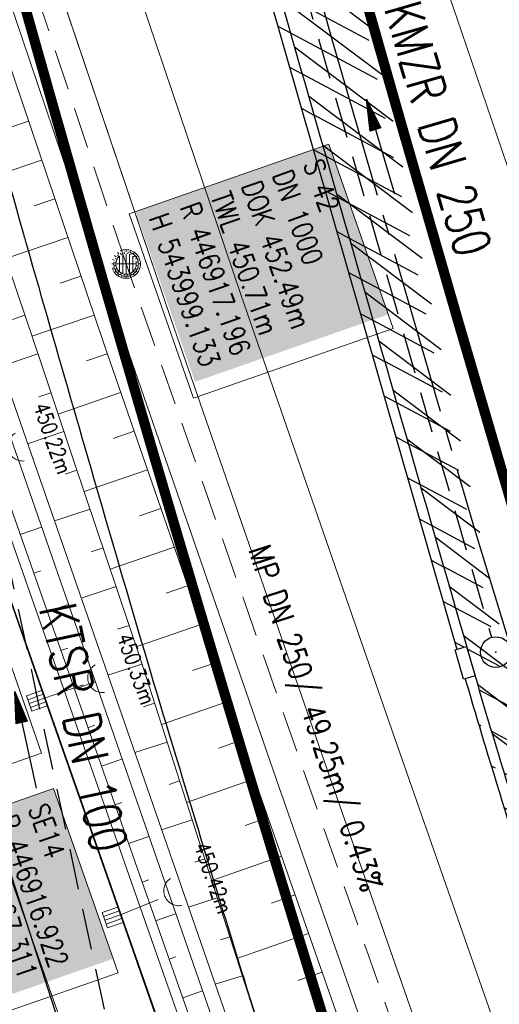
# Model space of a CAD drawing. Extents: x 446577 to 447216, y 443659 to 444842.
# Tile 107 of 177: x 446889 to 446912, y 444059 to 444108. Entities that reach past the tile are written whole.
import ezdxf
from ezdxf.enums import TextEntityAlignment as Align

# ---------------------------------------------------------------- set-up
doc = ezdxf.new("R2010")
doc.units = 0
doc.header["$LTSCALE"] = 2
doc.header["$MEASUREMENT"] = 0
for name, pattern in [('ACHSE', [5.5, 4, -0.5, 0.5, -0.5]), ('AUSGEZOGEN', [0]), ('GESTRICH-X2', [1.5, 1, -0.5])]:
    doc.linetypes.add(name, pattern=pattern)
doc.layers.get('0').update_dxf_attribs({"linetype": 'AUSGEZOGEN'})
for name, color, linetype in [('200_ACHSEN', 7, 'CONTINUOUS'), ('204-GRENZL-BAB', 7, 'AUSGEZOGEN'), ('ACHSETOP', 250, 'ACHSE'), ('Beschriftung', 7, 'CONTINUOUS'), ('FBRTOP', 250, 'AUSGEZOGEN'), ('GLOBAL', 7, 'CONTINUOUS'), ('Hintergrund', 7, 'CONTINUOUS'), ('Hintergrundplan', 7, 'CONTINUOUS'), ('KANAL', 7, 'GESTRICH-X2'), ('MULDE', 250, 'AUSGEZOGEN'), ('PFEIL', 7, 'CONTINUOUS'), ('SCHLITZRINNE', 200, 'AUSGEZOGEN'), ('SCHSYMBOL', 200, 'AUSGEZOGEN'), ('STRASSE', 250, 'AUSGEZOGEN'), ('TEXTO', 4, 'CONTINUOUS')]:
    doc.layers.add(name, color=color, linetype=linetype)
doc.styles.add('11', font='txt_____.ttf', dxfattribs={"width": 0.8, "height": 1})
doc.styles.add('6', font='txt_____.ttf', dxfattribs={"width": 0.8, "height": 1})
doc.styles.add('8', font='txt_____.ttf', dxfattribs={"width": 0.8, "height": 1})
doc.styles.add('ROMANS', font='romans.shx', dxfattribs={"width": 0.8})

# ---------------------------------------------------------------- blocks, each defined once
blk = doc.blocks.new('GST')
at = {"color": 0}
blk.add_circle((0, 0), 0.75, dxfattribs=at)
blk.add_point((0, 0), dxfattribs=at)
blk = doc.blocks.new('PFEIL2')
at = {"color": 0}
for p, q in [((0.88, 0.002), (-2.401, -0.012)), ((0.881, -0.271), (0.879, 0.276)), ((0.879, 0.276), (2.429, 0.009)), ((0.911, 0.27), (0.879, 0.265)), ((0.965, 0.261), (0.879, 0.246)), ((1.019, 0.252), (0.879, 0.228)), ((1.073, 0.242), (0.879, 0.209)), ((1.127, 0.233), (0.879, 0.191)), ((1.181, 0.224), (0.879, 0.172)), ((1.235, 0.214), (0.879, 0.154)), ((1.289, 0.205), (0.879, 0.135)), ((1.343, 0.196), (0.879, 0.117)), ((1.397, 0.187), (0.879, 0.098)), ((1.451, 0.177), (0.879, 0.08)), ((1.505, 0.168), (0.879, 0.061)), ((1.559, 0.159), (0.88, 0.043)), ((1.613, 0.149), (0.88, 0.024)), ((1.668, 0.14), (0.88, 0.006)), ((1.722, 0.131), (0.88, -0.013)), ((1.776, 0.121), (0.88, -0.031)), ((1.83, 0.112), (0.88, -0.05)), ((1.884, 0.103), (0.88, -0.068)), ((1.938, 0.094), (0.88, -0.087)), ((1.992, 0.084), (0.88, -0.105)), ((2.046, 0.075), (0.88, -0.124)), ((2.1, 0.066), (0.88, -0.142)), ((2.154, 0.056), (0.88, -0.161)), ((2.208, 0.047), (0.88, -0.179)), ((2.262, 0.038), (0.881, -0.198)), ((2.316, 0.029), (0.881, -0.216)), ((2.37, 0.019), (0.881, -0.235)), ((2.424, 0.01), (0.881, -0.253)), ((2.429, 0.009), (0.881, -0.271))]:
    blk.add_line(p, q, dxfattribs=at)
blk = doc.blocks.new('Ein-_Auslauf')
at = {"color": 18, "lineweight": 9, "true_color": 0x000000}
blk.add_lwpolyline([(-0.700676, -0.583948, -0.816874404), (0.724419, -0.589597)], format="xyb", dxfattribs=at)
blk = doc.blocks.new('SK-quadrat Rand')
at = {"color": 18, "lineweight": 9, "true_color": 0x000000}
for p, q in [((-0.4, 0.8), (-0.4, 0)), ((-0.4, 0.8), (0.4, 0.8)), ((-0.2, 0.8), (-0.2, 0)), ((0, 0.8), (0, 0)), ((0.2, 0.8), (0.2, 0)), ((0.4, 0.8), (0.4, 0)), ((-0.4, 0), (0.4, 0))]:
    blk.add_line(p, q, dxfattribs=at)
blk = doc.blocks.new('Muldenschacht')
at = {"color": 18, "lineweight": 9, "true_color": 0x000000}
for p, q in [((-0.351511, 0.488874), (-0.410348, 0.569857)), ((-0.228204, 0.447647), (-0.274147, 0.536581)), ((-0.215015, 0.669384), (-0.184082, 0.574183)), ((-0.096655, 0.595502), (-0.080293, 0.496748)), ((0.001562, 0.503479), (0.001464, -0.497521)), ((0.001513, 0.703679), (0.001513, 0.603579)), ((0.093794, 0.596447), (0.078414, 0.497536)), ((0.218041, 0.669384), (0.187109, 0.574183)), ((0.271415, 0.539517), (0.226431, 0.450094)), ((0.413374, 0.569857), (0.354537, 0.488874)), ((-0.599087, 0.002979), (-0.699187, 0.002979)), ((-0.569691, 0.188574), (-0.664892, 0.219507)), ((-0.492399, 0.083917), (-0.591181, 0.100105)), ((-0.484382, 0.356002), (-0.565365, 0.41484)), ((-0.444073, 0.230912), (-0.53319, 0.276499)), ((0.502013, 0.002979), (-0.498987, 0.002979)), ((0.474843, 0.165641), (-0.471817, 0.165641)), ((-0.350626, 0.358645), (-0.421053, 0.429778)), ((0.38186, 0.328304), (-0.378834, 0.328304)), ((0.425748, 0.42812), (0.355042, 0.357263)), ((0.447803, 0.22953), (0.537061, 0.27484)), ((0.568391, 0.41484), (0.487409, 0.356002)), ((0.4959, 0.080963), (0.594778, 0.096559)), ((0.572718, 0.188574), (0.667918, 0.219507)), ((0.602083, 0.008988), (0.702178, 0.00999)), ((-0.569691, -0.182617), (-0.664892, -0.21355)), ((-0.493148, -0.073251), (-0.59208, -0.088497)), ((-0.484382, -0.350045), (-0.565365, -0.408882)), ((-0.445326, -0.222488), (-0.534694, -0.267581)), ((0.474843, -0.159684), (-0.471817, -0.159684)), ((-0.352742, -0.35058), (-0.423593, -0.421292)), ((0.38186, -0.322346), (-0.378834, -0.322346)), ((-0.228006, -0.441793), (-0.273909, -0.530747)), ((0.271696, -0.533418), (0.226665, -0.444019)), ((0.426841, -0.421069), (0.355953, -0.350395)), ((0.446654, -0.225822), (0.535682, -0.271583)), ((0.487409, -0.350045), (0.568391, -0.408882)), ((0.496174, -0.073247), (0.595107, -0.088493)), ((0.572718, -0.182617), (0.667918, -0.21355)), ((-0.351511, -0.482917), (-0.410348, -0.5639)), ((-0.184082, -0.568226), (-0.215015, -0.663427)), ((-0.079489, -0.490923), (-0.095689, -0.589704)), ((0.001513, -0.597621), (0.001513, -0.697721)), ((0.079714, -0.491374), (0.095355, -0.590245)), ((0.187109, -0.568226), (0.218041, -0.663427)), ((0.354537, -0.482917), (0.413374, -0.5639))]:
    blk.add_line(p, q, dxfattribs=at)
for radius in [0.7007, 0.6006, 0.5005]:
    blk.add_circle((0.001513, 0.002979), radius, dxfattribs=at)

msp = doc.modelspace()

# ---------------------------------------------------------------- hatches: boundary and pattern name
at = {"layer": 'SCHLITZRINNE'}
h = msp.add_hatch(dxfattribs=at)
h.set_pattern_fill('_USER', color=256, scale=1.5, angle=45, style=0, pattern_type=0)
h.set_pattern_definition([(322.9886, (446836.6, 444435.4555), (0.9029613, 1.1977733), [])])
edge = h.paths.add_edge_path()
edge.add_arc((443111.832, 443902.605), 3762.708, 8.237949, 8.309741, ccw=False)
edge.add_arc((446520.767, 444396.145), 318.231, 7.99109, 8.23795, ccw=False)
edge.add_arc((253459.124, 417293.726), 195272.941, 7.98719511, 7.99108691, ccw=False)
edge.add_arc((449695.908, 444828.286), 2886.155, 187.987194, 188.019207)
edge.add_arc((478554.213, 448893.922), 32029.442, 188.0192069, 188.0307218)
edge.add_arc((640420.622, 471731.273), 195498.946, 188.0307211, 188.03538189)
edge.add_arc((455274.806, 445594.124), 8517.332, 188.0353819, 188.0971516)
edge.add_arc((489167.9, 450416.106), 42751.721, 188.0971513, 188.1247221)
edge.add_arc((449184.272, 444707.99), 2362.699, 188.124722, 188.49575)
edge.add_arc((449950.357, 444822.425), 3137.283, 188.49575, 188.817734)
edge.add_arc((447543.72, 444449.095), 701.862, 188.817734, 189.303528)
edge.add_arc((451782.27, 445143.452), 4996.911, 189.303528, 189.485594)
edge.add_arc((448740.59, 444635.235), 1913.065, 189.485594, 190.210777)
edge.add_arc((449004.187, 444682.715), 2180.905, 190.210777, 190.889971)
edge.add_arc((448612.493, 444607.358), 1782.027, 190.889971, 191.613703)
edge.add_arc((448466.452, 444577.343), 1632.933, 191.613703, 192.369753)
edge.add_arc((450054.509, 444925.622), 3258.733, 192.369753, 192.712319)
edge.add_arc((448394.443, 444551.135), 1556.951, 192.712319, 193.207918)
edge.add_arc((448423.514, 444557.958), 1586.813, 193.207918, 193.562183)
edge.add_arc((449785.723, 444886.559), 2988.095, 193.562183, 193.820345)
edge.add_arc((448360.45, 444535.942), 1520.33, 193.820345, 194.673969)
edge.add_arc((449045.992, 444715.457), 2228.985, 194.673969, 195.378954)
edge.add_arc((447260.209, 444224.277), 376.885, 195.37895, 195.98013)
edge.add_arc((496192.196, 458236.932), 51275.744, 195.9801271, 196.0316672)
edge.add_arc((447192.225, 444157.103), 293.013, 196.03167, 196.92811)
edge.add_arc((450021.91, 445018.344), 3250.86, 196.928113, 197.197245)
edge.add_arc((443111.832, 443902.605), 3762.208, 8.237949, 8.309741, ccw=False)
edge.add_arc((446520.767, 444396.145), 317.731, 7.99109, 8.23795, ccw=False)
edge.add_arc((253459.124, 417293.726), 195272.441, 7.98719511, 7.99108691, ccw=False)
edge.add_arc((449695.908, 444828.286), 2886.655, 187.987194, 188.005519)
edge.add_line((446834.541, 444446.336), (446835.036, 444446.408))
h = msp.add_hatch(dxfattribs=at)
h.set_pattern_fill('_USER', color=256, scale=1.5, angle=45, style=0, pattern_type=0)
h.set_pattern_definition([(331.9152, (446910.9975, 444074.8353), (0.706167, 1.3233776), [])])
edge = h.paths.add_edge_path()
edge.add_arc((443111.832, 443902.605), 3762.708, 8.237949, 8.309741, ccw=False)
edge.add_arc((446520.767, 444396.145), 318.231, 7.99109, 8.23795, ccw=False)
edge.add_arc((253459.124, 417293.726), 195272.941, 7.98719511, 7.99108691, ccw=False)
edge.add_arc((449695.908, 444828.286), 2886.155, 187.987194, 188.019207)
edge.add_arc((478554.213, 448893.922), 32029.442, 188.0192069, 188.0307218)
edge.add_arc((640420.622, 471731.273), 195498.946, 188.0307211, 188.03538189)
edge.add_arc((455274.806, 445594.124), 8517.332, 188.0353819, 188.0971516)
edge.add_arc((489167.9, 450416.106), 42751.721, 188.0971513, 188.1247221)
edge.add_arc((449184.272, 444707.99), 2362.699, 188.124722, 188.49575)
edge.add_arc((449950.357, 444822.425), 3137.283, 188.49575, 188.817734)
edge.add_arc((447543.72, 444449.095), 701.862, 188.817734, 189.303528)
edge.add_arc((451782.27, 445143.452), 4996.911, 189.303528, 189.485594)
edge.add_arc((448740.59, 444635.235), 1913.065, 189.485594, 190.210777)
edge.add_arc((449004.187, 444682.715), 2180.905, 190.210777, 190.889971)
edge.add_arc((448612.493, 444607.358), 1782.027, 190.889971, 191.613703)
edge.add_arc((448466.452, 444577.343), 1632.933, 191.613703, 192.369753)
edge.add_arc((450054.509, 444925.622), 3258.733, 192.369753, 192.712319)
edge.add_arc((448394.443, 444551.135), 1556.951, 192.712319, 193.207918)
edge.add_arc((448423.514, 444557.958), 1586.813, 193.207918, 193.562183)
edge.add_arc((449785.723, 444886.559), 2988.095, 193.562183, 193.820345)
edge.add_arc((448360.45, 444535.942), 1520.33, 193.820345, 194.673969)
edge.add_arc((449045.992, 444715.457), 2228.985, 194.673969, 195.378954)
edge.add_arc((447260.209, 444224.277), 376.885, 195.37895, 195.98013)
edge.add_arc((496192.196, 458236.932), 51275.744, 195.9801271, 196.0316672)
edge.add_arc((447192.225, 444157.103), 293.013, 196.03167, 196.92811)
edge.add_arc((450021.91, 445018.344), 3250.86, 196.928113, 197.197245)
edge.add_arc((447192.225, 444157.103), 293.513, 196.16651, 196.92811)
edge.add_arc((450021.91, 445018.344), 3251.36, 196.928113, 197.197245)

# ---------------------------------------------------------------- linework, layer by layer
at = {"layer": '200_ACHSEN', "color": 8, "lineweight": 9, "true_color": 0x7f7f7f}
msp.add_lwpolyline([(446853.427, 444306.295, -0.004255), (446861.754, 444273.411, 0.024318), (446916.806, 444087.649), (446939.471, 444022.907), (447025.081, 443778.358)], format="xyb", dxfattribs=at)
msp.add_lwpolyline([(446853.427, 444306.295, -0.004255), (446861.754, 444273.411, 0.024318), (446916.806, 444087.649), (446939.471, 444022.907), (447025.081, 443778.358)], format="xyb", dxfattribs=at)
at = {"layer": '204-GRENZL-BAB', "flags": 128}
msp.add_lwpolyline([(446897.54, 444036.664), (446875.781, 444103.956)], dxfattribs=at)
at = {"layer": 'ACHSETOP', "color": 0}
msp.add_lwpolyline([(446863.422, 444276.933), (446868.271, 444252.408), (446873.427, 444227.946), (446878.889, 444203.55), (446884.657, 444179.224), (446890.729, 444154.973), (446897.105, 444130.8), (446903.784, 444106.709), (446910.765, 444082.704), (446918.046, 444058.788), (446925.627, 444034.965), (446933.506, 444011.239), (446939.848, 443992.83), (446941.674, 443987.611), (446949.933, 443964.015), (446958.191, 443940.418), (446966.45, 443916.822), (446974.708, 443893.225), (446999.483, 443822.435), (447024.259, 443751.646), (447041.503, 443702.373)], dxfattribs=at)
at = {"layer": 'Beschriftung', "color": 18, "lineweight": 9, "true_color": 0x000000}
for points in [[(446903.648, 444101.522), (446906.797, 444092.506), (446897.042, 444089.098), (446893.893, 444098.115), (446903.648, 444101.522)], [(446886.41, 444080.885), (446889.604, 444071.743), (446884.38, 444069.918), (446881.186, 444079.061), (446886.41, 444080.885)], [(446890.2, 444070.014), (446893.35, 444060.997), (446888.126, 444059.173), (446884.976, 444068.189), (446890.2, 444070.014)]]:
    msp.add_lwpolyline(points, close=True, dxfattribs=at)
at = {"layer": 'FBRTOP', "color": 0, "const_width": 0.5}
for points in [[(446953.236, 443912.197, -0.000006), (446957.365, 443900.399, 0.000004), (446961.494, 443888.601, 0.000002), (446973.881, 443853.206, 0.000002), (446986.269, 443817.81, 0.000004), (446998.657, 443782.416, -0.000006), (447011.045, 443747.021, -0.000001), (447016.033, 443732.768, 0.000003)], [(446979.664, 443921.447, -0.000006), (446983.793, 443909.648, 0.000004), (446987.922, 443897.849, 0.000002), (447000.31, 443862.454, 0.000002), (447012.697, 443827.06, 0.000004), (447025.085, 443791.665, -0.000006), (447037.473, 443756.271, 0), (447039.084, 443751.668, 0.000003)], [(446839.935, 444441.166, -0.000011), (446846.01, 444397.876, 0.000067)], [(446954.889, 443992.234, 0.000003), (446959.018, 443980.437, -0.000018)], [(446928.459, 443982.988, 0.000003), (446932.589, 443971.189, -0.000018)], [(446866.566, 444271.777, 0.002691), (446871.765, 444245.898, 0.003085), (446877.214, 444220.305, 0.003296), (446882.62, 444196.418, 0.003493), (446888.335, 444172.666, 0.003551), (446894.287, 444149.378, 0.002848), (446900.319, 444126.973, 0.002558), (446907.306, 444102.1, 0.002824), (446915.542, 444073.946, 0.003985), (446921.651, 444054.071, 0.002928), (446930.243, 444027.436, 0.003935), (446936.907, 444007.707, 0.000126), (446946.647, 443979.626, 0.000195), (446952.953, 443961.485, 0.000026), (446968.558, 443916.655, 0.000443), (446969.471, 443914.039, 0.00013), (446975.672, 443896.342, -0.000082), (446985.547, 443868.172, -0.00001), (446990.142, 443855.056, -0.000011), (446994.25, 443843.328, -0.000533)], [(446886.918, 444114.994, 0.001573), (446890.316, 444102.884, 0.001568), (446893.79, 444090.798, 0.001564), (446897.346, 444078.71, 0.001565), (446900.98, 444066.64, 0.001569), (446904.679, 444054.626, 0.001572)], [(446963.147, 443968.64, -0.000007), (446967.276, 443956.841, 0.000013)], [(446953.074, 443997.422, 0.000004), (446954.683, 443992.821, 0.00003)], [(446936.719, 443959.39, -0.000007), (446940.848, 443947.592, 0.000013)], [(446926.622, 443988.238, 0.000004), (446928.252, 443983.582, 0.00003)]]:
    msp.add_lwpolyline(points, format="xyb", dxfattribs=at)
at = {"layer": 'FBRTOP', "color": 0}
msp.add_lwpolyline([(446906.283, 444163.064, 0.003557), (446913.219, 444136.335, 0.004717), (446918.783, 444116.265, 0.000024), (446923.206, 444100.879, 0.003676), (446923.236, 444100.778, 0.000171), (446925.25, 444094.15, 0.000048), (446932.443, 444070.518, 0.000065), (446938.908, 444049.294, 0.003486), (446939.03, 444048.902, 0.003745), (446939.222, 444048.317, 0.000068), (446950.069, 444016.112, 0.000011), (446956.461, 443997.144, 0.001698), (446956.504, 443997.019, 0.000349), (446956.714, 443996.41, 0.000013), (446962.54, 443979.58, 0.000005), (446967.365, 443965.643, 0.00002), (446968.622, 443962.013, 0.001124), (446976.568, 443939.234, -0.000442), (446996.834, 443881.391), (447012.742, 443835.838, 0.000388), (447024.088, 443803.43, 0.00025), (447041.743, 443753.205)], format="xyb", dxfattribs=at)
at = {"layer": 'FBRTOP', "flags": 128}
msp.add_lwpolyline([(446875.713, 444144.706, 0.001523), (446879.949, 444128.656, 0.003013), (446882.164, 444120.56, 0.000031), (446888.73, 444097.125, 0.001239), (446888.894, 444096.546, 0.001309), (446893.444, 444080.771, 0.002539), (446895.852, 444072.658, 0.000684), (446897.901, 444065.915, 0.000889), (446899.491, 444060.739, 0.00048), (446902.026, 444052.568, 0.001031), (446903.218, 444048.767, 0.000697), (446904.702, 444044.09, 0.000452), (446907.006, 444036.889, 0.000479), (446909.309, 444029.735, 0.000743), (446910.806, 444025.125, 0.001103), (446912.28, 444020.642, 0.000672), (446914.724, 444013.295, 0.0007), (446914.781, 444013.124, 0.00001), (446918.671, 444001.593, 0.001929), (446920.043, 443997.576, 0.000979), (446922.792, 443989.681)], format="xyb", dxfattribs=at)
at = {"layer": 'GLOBAL', "color": 92, "lineweight": 9, "true_color": 0x00b400}
msp.add_polyline3d([(446912.8, 444008.749, 451.406), (446901.503, 444040.908, 0), (446897.463, 444052.39, 451.048), (446893.447, 444063.875, 450.955), (446889.742, 444074.469, 450.876), (446885.762, 444085.847, 450.797), (446881.998, 444096.557, 450.709), (446877.858, 444108.332, 450.639), (446872.219, 444141.704, 451.449)], dxfattribs=at)
at = {"layer": 'Hintergrund', "color": 254, "lineweight": 18, "true_color": 0xcccccc}
for p, q in [((446888.977, 444102.639), (446887.977, 444102.301)), ((446889.617, 444100.744), (446886.587, 444099.721)), ((446890.258, 444098.85), (446889.247, 444098.508)), ((446890.898, 444096.955), (446887.863, 444095.93)), ((446891.538, 444095.06), (446890.526, 444094.718)), ((446888.796, 444093.16), (446888.185, 444092.954)), ((446892.178, 444093.166), (446889.139, 444092.139)), ((446889.434, 444091.264), (446887.62, 444090.654)), ((446892.823, 444091.272), (446891.81, 444090.922)), ((446890.071, 444089.369), (446889.472, 444089.167)), ((446893.477, 444089.382), (446890.422, 444088.324)), ((446890.708, 444087.473), (446888.931, 444086.875)), ((446894.132, 444087.492), (446893.107, 444087.138)), ((446891.345, 444085.577), (446890.759, 444085.38)), ((446894.786, 444085.603), (446891.696, 444084.533)), ((446891.982, 444083.681), (446890.242, 444083.097)), ((446895.44, 444083.713), (446894.405, 444083.354)), ((446888.573, 444082.429), (446889.607, 444082.791)), ((446892.619, 444081.785), (446892.045, 444081.592)), ((446896.095, 444081.823), (446892.969, 444080.74)), ((446889.234, 444080.541), (446889.577, 444080.661)), ((446893.255, 444079.889), (446891.553, 444079.318)), ((446896.749, 444079.933), (446895.701, 444079.57)), ((446889.896, 444078.654), (446890.918, 444079.012)), ((446897.404, 444078.043), (446894.24, 444076.948)), ((446893.89, 444077.993), (446893.329, 444077.805)), ((446890.557, 444076.766), (446890.896, 444076.885)), ((446894.521, 444076.095), (446892.857, 444075.558)), ((446898.058, 444076.153), (446896.992, 444075.784)), ((446891.218, 444074.879), (446892.229, 444075.233)), ((446895.135, 444074.191), (446894.594, 444074.017)), ((446898.713, 444074.263), (446895.474, 444073.142)), ((446891.88, 444072.991), (446892.215, 444073.109)), ((446895.749, 444072.288), (446894.169, 444071.778)), ((446899.367, 444072.373), (446898.274, 444071.995)), ((446892.541, 444071.104), (446893.54, 444071.454)), ((446896.362, 444070.384), (446895.85, 444070.219)), ((446900.021, 444070.483), (446896.701, 444069.333)), ((446893.202, 444069.216), (446893.533, 444069.332)), ((446896.976, 444068.481), (446895.48, 444067.999)), ((446900.679, 444068.595), (446899.559, 444068.203)), ((446893.864, 444067.329), (446894.851, 444067.675)), ((446897.589, 444066.577), (446897.105, 444066.421)), ((446901.34, 444066.707), (446897.931, 444065.515)), ((446894.525, 444065.441), (446894.852, 444065.556)), ((446898.202, 444064.673), (446896.791, 444064.219)), ((446902, 444064.819), (446900.848, 444064.416)), ((446895.186, 444063.554), (446896.162, 444063.896)), ((446898.816, 444062.77), (446898.359, 444062.623)), ((446902.66, 444062.931), (446899.157, 444061.706)), ((446895.848, 444061.666), (446896.171, 444061.779)), ((446899.426, 444060.865), (446898.102, 444060.442)), ((446903.32, 444061.043), (446902.136, 444060.629)), ((446896.509, 444059.779), (446897.473, 444060.117))]:
    msp.add_line(p, q, dxfattribs=at)
for points in [[(446853.427, 444306.295, -0.004255), (446861.754, 444273.411, 0.024318), (446916.806, 444087.649), (446939.471, 444022.907), (447025.081, 443778.358)], [(446864.333, 444132.943, -0.019083), (446866.005, 444128.696), (446943.334, 443907.985)], [(446864.333, 444132.943, 0.213062), (446867.953, 444129.652, -0.23303), (446871.74, 444125.937), (446944.483, 443918.313, -0.227664), (446943.909, 443913.149, 0.227694), (446943.334, 443907.985)], [(446867.274, 444132.084, -0.42086), (446867.043, 444132.744), (446867.497, 444132.903, -0.401798), (446874.705, 444129.638, -0.019269), (446874.853, 444129.223), (446878.192, 444118.472), (446879.715, 444113.714), (446881.286, 444108.974), (446882.904, 444104.248), (446920.596, 443995.602), (446933.706, 443957.811), (446935.345, 443953.087), (446936.988, 443948.366), (446938.635, 443943.645), (446940.284, 443938.926), (446941.937, 443934.207), (446943.594, 443929.489), (446948.161, 443916.488, -0.068029), (446949.285, 443910.995, -0.048999), (446949.156, 443906.949, 0.113451), (446950.075, 443897.933), (446950.34, 443897.216)], [(446949.684, 443896.973), (446949.415, 443897.698, -0.113568), (446948.462, 443907.04, 0.117419), (446947.5, 443916.256), (446942.934, 443929.257), (446941.277, 443933.975), (446939.623, 443938.694), (446937.974, 443943.414), (446936.327, 443948.135), (446934.684, 443952.857), (446933.045, 443957.581), (446919.935, 443995.372), (446882.242, 444104.02), (446880.623, 444108.75), (446879.05, 444113.497), (446877.525, 444118.261), (446874.185, 444129.016, 0.424353), (446867.763, 444132.254), (446867.274, 444132.084)], [(446948.662, 443896.628), (446948.151, 443898.102, -0.118953), (446947.279, 443907.925, 0.125853), (446946.474, 443917.168), (446872.171, 444129.243, 0.414457), (446868.341, 444131.082, -0.054822), (446867.986, 444131.017, -0.20187), (446866.774, 444131.428)]]:
    msp.add_lwpolyline(points, format="xyb", dxfattribs=at)
for points in [[(446876.735, 444151.726), (446880.113, 444140.786), (446888.03, 444116.375), (446895.944, 444092.956), (446903.583, 444070.893), (446911.933, 444047.017), (446920.689, 444021.899), (446927.377, 444002.916), (446937.902, 443972.847), (446946.616, 443948.041), (446953.491, 443928.229), (446961.298, 443905.984), (446962.789, 443901.726)], [(446874.346, 444150.988), (446877.73, 444140.031), (446885.656, 444115.589), (446893.578, 444092.147), (446901.222, 444070.071), (446909.573, 444046.192), (446918.33, 444021.072), (446925.019, 444002.088), (446935.543, 443972.019), (446944.256, 443947.217), (446951.13, 443927.405), (446958.939, 443905.156), (446960.429, 443900.9)], [(446873.391, 444150.693), (446876.777, 444139.729), (446884.707, 444115.275), (446892.632, 444091.823), (446900.278, 444069.742), (446908.629, 444045.862), (446917.386, 444020.741), (446924.075, 444001.756), (446934.599, 443971.688), (446943.311, 443946.887), (446950.186, 443927.076), (446957.996, 443904.825), (446959.485, 443900.57)], [(446869.36, 444128.976), (446872.216, 444127.602), (446945.933, 443917.2), (446944.246, 443913.768)], [(446888.025, 444095.449), (446889.62, 444090.71), (446891.213, 444085.971), (446892.805, 444081.23), (446894.394, 444076.489), (446895.929, 444071.729), (446897.463, 444066.968), (446898.997, 444062.207), (446900.52, 444057.443), (446902.018, 444052.67), (446903.303, 444047.822), (446904.979, 444043.111), (446906.56, 444038.367), (446908.19, 444033.641), (446909.782, 444028.9), (446911.553, 444024.223), (446911.881, 444023.201), (446921.362, 443995.872), (446934.472, 443958.081)]]:
    msp.add_lwpolyline(points, dxfattribs=at)
at = {"layer": 'Hintergrundplan', "color": 254, "lineweight": 18, "true_color": 0xcccccc}
for p, q in [((446888.03, 444116.375), (446895.944, 444092.956)), ((446888.977, 444102.639), (446887.977, 444102.301)), ((446889.617, 444100.744), (446886.587, 444099.721)), ((446890.258, 444098.85), (446889.247, 444098.508)), ((446890.898, 444096.955), (446887.863, 444095.93)), ((446891.538, 444095.06), (446890.526, 444094.718)), ((446888.796, 444093.16), (446888.185, 444092.954)), ((446892.178, 444093.166), (446889.139, 444092.139)), ((446895.944, 444092.956), (446903.583, 444070.893)), ((446889.434, 444091.264), (446887.62, 444090.654)), ((446892.823, 444091.272), (446891.81, 444090.922)), ((446890.071, 444089.369), (446889.472, 444089.167)), ((446893.477, 444089.382), (446890.422, 444088.324)), ((446890.708, 444087.473), (446888.931, 444086.875)), ((446894.132, 444087.492), (446893.107, 444087.138)), ((446891.345, 444085.577), (446890.759, 444085.38)), ((446894.786, 444085.603), (446891.696, 444084.533)), ((446891.982, 444083.681), (446890.242, 444083.097)), ((446895.44, 444083.713), (446894.405, 444083.354)), ((446888.573, 444082.429), (446889.607, 444082.791)), ((446892.619, 444081.785), (446892.045, 444081.592)), ((446896.095, 444081.823), (446892.969, 444080.74)), ((446889.234, 444080.541), (446889.577, 444080.661)), ((446893.255, 444079.889), (446891.553, 444079.318)), ((446896.749, 444079.933), (446895.701, 444079.57)), ((446889.896, 444078.654), (446890.918, 444079.012)), ((446897.404, 444078.043), (446894.24, 444076.948)), ((446893.89, 444077.993), (446893.329, 444077.805)), ((446890.557, 444076.766), (446890.896, 444076.885)), ((446894.521, 444076.095), (446892.857, 444075.558)), ((446898.058, 444076.153), (446896.992, 444075.784)), ((446891.218, 444074.879), (446892.229, 444075.233)), ((446895.135, 444074.191), (446894.594, 444074.017)), ((446898.713, 444074.263), (446895.474, 444073.142)), ((446891.88, 444072.991), (446892.215, 444073.109)), ((446895.749, 444072.288), (446894.169, 444071.778)), ((446899.367, 444072.373), (446898.274, 444071.995)), ((446892.541, 444071.104), (446893.54, 444071.454)), ((446903.583, 444070.893), (446911.933, 444047.017)), ((446896.362, 444070.384), (446895.85, 444070.219)), ((446900.021, 444070.483), (446896.701, 444069.333)), ((446893.202, 444069.216), (446893.533, 444069.332)), ((446896.976, 444068.481), (446895.48, 444067.999)), ((446900.679, 444068.595), (446899.559, 444068.203)), ((446893.864, 444067.329), (446894.851, 444067.675)), ((446897.589, 444066.577), (446897.105, 444066.421)), ((446901.34, 444066.707), (446897.931, 444065.515)), ((446894.525, 444065.441), (446894.852, 444065.556)), ((446898.202, 444064.673), (446896.791, 444064.219)), ((446902, 444064.819), (446900.848, 444064.416)), ((446895.186, 444063.554), (446896.162, 444063.896)), ((446898.816, 444062.77), (446898.359, 444062.623)), ((446902.66, 444062.931), (446899.157, 444061.706)), ((446895.848, 444061.666), (446896.171, 444061.779)), ((446899.426, 444060.865), (446898.102, 444060.442)), ((446903.32, 444061.043), (446902.136, 444060.629)), ((446896.509, 444059.779), (446897.473, 444060.117))]:
    msp.add_line(p, q, dxfattribs=at)
for points in [[(446853.427, 444306.295, -0.004255), (446861.754, 444273.411, 0.024318), (446916.806, 444087.649), (446939.471, 444022.907), (447025.081, 443778.358)], [(446864.333, 444132.943, -0.019083), (446866.005, 444128.696), (446943.334, 443907.985)], [(446864.333, 444132.943, 0.213062), (446867.953, 444129.652, -0.23303), (446871.74, 444125.937), (446944.483, 443918.313, -0.227664), (446943.909, 443913.149, 0.227694), (446943.334, 443907.985)], [(446867.274, 444132.084, -0.42086), (446867.043, 444132.744), (446867.497, 444132.903, -0.401798), (446874.705, 444129.638, -0.019269), (446874.853, 444129.223), (446878.192, 444118.472), (446879.715, 444113.714), (446881.286, 444108.974), (446882.904, 444104.248), (446920.596, 443995.602), (446933.706, 443957.811), (446935.345, 443953.087), (446936.988, 443948.366), (446938.635, 443943.645), (446940.284, 443938.926), (446941.937, 443934.207), (446943.594, 443929.489), (446948.161, 443916.488, -0.068029), (446949.285, 443910.995, -0.048999), (446949.156, 443906.949, 0.113451), (446950.075, 443897.933), (446950.34, 443897.216)], [(446949.684, 443896.973), (446949.415, 443897.698, -0.113568), (446948.462, 443907.04, 0.117419), (446947.5, 443916.256), (446942.934, 443929.257), (446941.277, 443933.975), (446939.623, 443938.694), (446937.974, 443943.414), (446936.327, 443948.135), (446934.684, 443952.857), (446933.045, 443957.581), (446919.935, 443995.372), (446882.242, 444104.02), (446880.623, 444108.75), (446879.05, 444113.497), (446877.525, 444118.261), (446874.185, 444129.016, 0.424353), (446867.763, 444132.254), (446867.274, 444132.084)], [(446948.662, 443896.628), (446948.151, 443898.102, -0.118953), (446947.279, 443907.925, 0.125853), (446946.474, 443917.168), (446872.171, 444129.243, 0.414457), (446868.341, 444131.082, -0.054822), (446867.986, 444131.017, -0.20187), (446866.774, 444131.428)]]:
    msp.add_lwpolyline(points, format="xyb", dxfattribs=at)
for points in [[(446844.663, 444282.293), (446849.446, 444263.106), (446851.32, 444255.447), (446856.262, 444236.253), (446860.829, 444219.252), (446866.761, 444197.901), (446870.596, 444184.631), (446875.788, 444167.08), (446883.57, 444141.88), (446891.471, 444117.515), (446899.374, 444094.129), (446907.007, 444072.084), (446915.355, 444048.214), (446924.11, 444023.098), (446930.798, 444004.117), (446941.323, 443974.046), (446950.038, 443949.236), (446956.913, 443929.423), (446964.719, 443907.185), (446973.597, 443881.815), (446981.07, 443860.081), (446997.615, 443813.128)], [(446874.346, 444150.988), (446877.73, 444140.031), (446885.656, 444115.589), (446893.578, 444092.147), (446901.222, 444070.071), (446909.573, 444046.192), (446918.33, 444021.072), (446925.019, 444002.088), (446935.543, 443972.019), (446944.256, 443947.217), (446951.13, 443927.405), (446958.939, 443905.156), (446960.429, 443900.9)], [(446873.391, 444150.693), (446876.777, 444139.729), (446884.707, 444115.275), (446892.632, 444091.823), (446900.278, 444069.742), (446908.629, 444045.862), (446917.386, 444020.741), (446924.075, 444001.756), (446934.599, 443971.688), (446943.311, 443946.887), (446950.186, 443927.076), (446957.996, 443904.825), (446959.485, 443900.57)], [(446869.36, 444128.976), (446872.216, 444127.602), (446945.933, 443917.2), (446944.246, 443913.768)], [(446888.025, 444095.449), (446889.62, 444090.71), (446891.213, 444085.971), (446892.805, 444081.23), (446894.394, 444076.489), (446895.929, 444071.729), (446897.463, 444066.968), (446898.997, 444062.207), (446900.52, 444057.443), (446902.018, 444052.67), (446903.303, 444047.822), (446904.979, 444043.111), (446906.56, 444038.367), (446908.19, 444033.641), (446909.782, 444028.9), (446911.553, 444024.223), (446911.881, 444023.201), (446921.362, 443995.872), (446934.472, 443958.081)]]:
    msp.add_lwpolyline(points, dxfattribs=at)
at = {"layer": 'KANAL'}
for p, q in [((446898.156, 444123.969), (446911.594, 444077.406)), ((446884.063, 444099.313), (446895.531, 444045.875))]:
    msp.add_line(p, q, dxfattribs=at)
at = {"layer": 'KANAL', "color": 92, "lineweight": 9, "true_color": 0x00b400}
for p, q in [((446889.761, 444074.436, 450.876), (446891.909, 444075.18, 450.334)), ((446893.466, 444063.842, 450.955), (446895.642, 444064.727, 450.418))]:
    msp.add_line(p, q, dxfattribs=at)
msp.add_polyline3d([(446933.616, 443982.181, 452.86), (446910.027, 444049.19, 452.709), (446893.74, 444095.664, 452.498), (446877.772, 444143.876, 451.974)], dxfattribs=at)
at = {"layer": 'MULDE'}
msp.add_lwpolyline([(446911.351, 444149.531, -0.000058), (446916.469, 444131.115, -0.000088), (446919.842, 444118.962, -0.000008), (446923.645, 444105.252, 0.000033), (446924.272, 444102.992, 0.006875)], format="xyb", dxfattribs=at)
at = {"layer": 'SCHLITZRINNE'}
for p, q in [((446901.159, 444107.288), (446901.773, 444106.96)), ((446901.735, 444105.281), (446902.349, 444104.953)), ((446902.31, 444103.274), (446902.924, 444102.946)), ((446902.886, 444101.266), (446903.5, 444100.938)), ((446903.462, 444099.259), (446904.076, 444098.931)), ((446904.038, 444097.251), (446904.652, 444096.924)), ((446904.614, 444095.244), (446905.228, 444094.916)), ((446905.19, 444093.236), (446905.804, 444092.908)), ((446905.766, 444091.228), (446906.38, 444090.901)), ((446906.342, 444089.221), (446906.956, 444088.893)), ((446906.918, 444087.213), (446907.533, 444086.885)), ((446907.495, 444085.205), (446908.109, 444084.877)), ((446908.072, 444083.197), (446908.686, 444082.87)), ((446908.648, 444081.189), (446909.263, 444080.862)), ((446909.225, 444079.181), (446909.839, 444078.854)), ((446909.802, 444077.173), (446910.262, 444076.928))]:
    msp.add_line(p, q, dxfattribs=at)
at = {"layer": 'SCHLITZRINNE', "flags": 128}
msp.add_lwpolyline([(446835.036, 444446.408, -0.000313), (446835.714, 444441.742, -0.001077), (446835.908, 444440.385, -0.000017), (446837.751, 444427.25, 0.00014), (446837.976, 444425.653, 0.00005), (446838.875, 444419.279, 0.00002), (446841.097, 444403.532, 0.00027), (446842.385, 444394.44, 0.00012), (446845.288, 444374.074, 0.001619), (446847.499, 444358.935, 0.001405), (446850.153, 444341.505, 0.00212), (446851.09, 444335.628, 0.000794), (446853.682, 444319.963, 0.003164), (446857.823, 444296.107, 0.002964), (446862.557, 444270.691, 0.003158), (446866.949, 444248.614, 0.003299), (446871.426, 444227.537, 0.001495), (446875.657, 444208.518, 0.002162), (446878.677, 444195.394, 0.001546), (446880.948, 444185.849, 0.001126), (446884.135, 444172.768, 0.003725), (446889.709, 444150.814, 0.003076), (446896.82, 444124.326, 0.002623), (446897.889, 444120.519, 0.000225), (446910.607, 444076.182, 0.003912), (446911.908, 444071.786, 0.001174), (446916.388, 444057.188)], format="xyb", dxfattribs=at)
at = {"layer": 'SCHLITZRINNE'}
for points in [[(446896.52, 444123.535, 0.002171), (446897.408, 444120.381, 0.000221), (446909.902, 444076.824, 0.003912)], [(446910.318, 444075.38, 0.003323), (446911.429, 444071.64, 0.001174), (446915.91, 444057.04, 0.001174)]]:
    msp.add_lwpolyline(points, format="xyb", dxfattribs=at)
at = {"layer": 'SCHSYMBOL'}
msp.add_lwpolyline([(446910.383, 444076.963), (446910.798, 444075.519), (446910.238, 444075.357), (446909.823, 444076.802)], close=True, dxfattribs=at)
at = {"layer": 'STRASSE'}
for points in [[(446974.769, 444017.152, 0), (446964.047, 444047.919, 0.004084), (446944.72, 444101.953, -0.039131), (446943.1, 444107.728, -0.247036), (446943.171, 444107.966, -0.085418), (446943.724, 444108.367, -0.088405), (446944.43, 444108.57, -0.258612), (446944.675, 444108.466, -0.008108), (446944.808, 444108.29, -0.001473), (446945.519, 444107.308, -0.002604), (446954.636, 444094.502, -0.004459), (446959.855, 444086.949, -0.017564), (446963.524, 444081.103, -0.015019), (446967.361, 444074.003, -0.011732), (446970.492, 444067.384, -0.021738), (446971.94, 444063.706, -0.002856), (446972.816, 444061.113, 0.004452), (446973.383, 444059.452, 0.001593), (446977.777, 444047.074, -0.00188)], [(447043.661, 443874.317, 0.00065), (447041.176, 443881.432, 0.001872), (447040.301, 443883.897, 0.056151), (447039.637, 443885.247, 0.027107), (447037.823, 443887.77, 0.023122), (447036.129, 443889.687, 0.039357), (447035, 443890.681, 0.016729), (447033.458, 443891.758, 0.021771), (447032.213, 443892.493, 0.00424), (447031.256, 443892.992, 0.001159), (447027.738, 443894.78, 0.012233), (447021.582, 443897.704, -0.012648), (447015.63, 443900.536, -0.04443), (447012.536, 443902.469, -0.040823), (447009.574, 443905.112, -0.048131), (447006.927, 443908.492, -0.056635), (447005.322, 443911.773, -0.000988), (447002.382, 443920.089, -0.000382), (446994.841, 443941.603, -0.000001), (446989.039, 443958.198, -0.000032)], [(447068.931, 443945.908, 0.000002), (447074.525, 443910.767, 0.000014)], [(447049.189, 444050.771, 0.000203), (447055.063, 444013.845, 0.000415), (447057.959, 443995.782, 0.000007), (447066.417, 443943.312, -0.000072), (447067.235, 443938.233, -0.000506), (447069.899, 443921.568, 0.000383), (447073.414, 443899.55, 0.002551), (447074.205, 443894.777, 0.000503), (447078.363, 443870.591, 0.006787)], [(446980.914, 443981.438, -0.00016), (446969.629, 444013.764, 0.000226), (446960.626, 444039.543, 0.000413), (446960.222, 444040.696, 0.000011), (446944.42, 444085.635, 0.000428), (446935.152, 444111.92, 0.001149), (446931.668, 444121.701, 0.026902), (446928.917, 444128.239, 0.023906), (446925.092, 444135.244, 0.002185), (446923.664, 444137.563, 0.002709), (446922.493, 444139.423, 0.006708), (446920.834, 444141.952, -0.00206), (446915.355, 444150.136, -0.01839), (446912.49, 444154.819, -0.010257), (446907.844, 444163.493)]]:
    msp.add_lwpolyline(points, format="xyb", dxfattribs=at)

# ---------------------------------------------------------------- block references
at = {"layer": 'KANAL'}
for name, p, rotation in [('Muldenschacht', (446893.74, 444095.664), 270), ('Ein-_Auslauf', (446887.995, 444086.523), 107.756900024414), ('Ein-_Auslauf', (446891.909, 444075.18), 109.1044830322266), ('SK-quadrat Rand', (446889.761, 444074.436), 109.3053680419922), ('Ein-_Auslauf', (446895.642, 444064.727), 112.1320678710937), ('SK-quadrat Rand', (446893.466, 444063.842), 109.3053680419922)]:
    msp.add_blockref(name, p, dxfattribs=dict(at, rotation=rotation))
at = {"layer": 'PFEIL'}
for p, rotation in [((446906.183, 444101.393), 106.1216000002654), ((446888.833, 444072.385), 102.1126999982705)]:
    msp.add_blockref('PFEIL2', p, dxfattribs=dict(at, rotation=rotation))
at = {"layer": 'SCHSYMBOL', "rotation": 286.7476999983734}
msp.add_blockref('GST', (446911.812, 444076.686), dxfattribs=at)

# ---------------------------------------------------------------- texts
at = {"layer": 'Beschriftung', "color": 18, "true_color": 0x000000, "char_height": 1, "attachment_point": 1, "rotation": 289.2551, "line_spacing_factor": 0.959981, "style": '8', "bg_fill": 1, "box_fill_scale": 1.5, "bg_fill_color": 256, "bg_fill_true_color": 11599800, "bg_fill_transparency": 0}
for s, insert in [('S 42^JDN 1000^JDOK 452.49m^JTWL 450.71m^JR 446917.196^JH 543999.133', (446903.341, 444100.885)), ('SE14^JR 446916.922^JH 543967.311', (446889.893, 444069.377))]:
    msp.add_mtext(s, dxfattribs=dict(at, insert=insert))
at = {"layer": 'Beschriftung', "color": 92, "true_color": 0x00b400, "insert": (446900.752, 444082.041), "char_height": 1.1, "attachment_point": 1, "rotation": 288.3251, "line_spacing_factor": 0.959981, "style": '6'}
msp.add_mtext('MP DN 250/ 49.25m/ 0.43%', dxfattribs=at)
at = {"layer": 'KANAL', "color": 18, "true_color": 0x000000, "char_height": 0.75, "attachment_point": 1, "rotation": 289.3525, "line_spacing_factor": 0.959981, "style": '11'}
for s, insert in [('450.22m', (446889.922, 444088.961)), ('450.33m', (446894.003, 444077.686)), ('450.42m', (446897.767, 444067.469))]:
    msp.add_mtext(s, dxfattribs=dict(at, insert=insert))
at = {"layer": 'TEXTO', "style": 'ROMANS', "width": 0.75}
for s, rotation, p in [('KMZR DN 250', 286.1216, (446908.123, 444102.028)), ('KTSR DN 100', 282.1127, (446890.781, 444072.813))]:
    msp.add_text(s, height=1.8, rotation=rotation, dxfattribs=at).set_placement(p, align=Align.CENTER)

doc.saveas('drawing.dxf')
